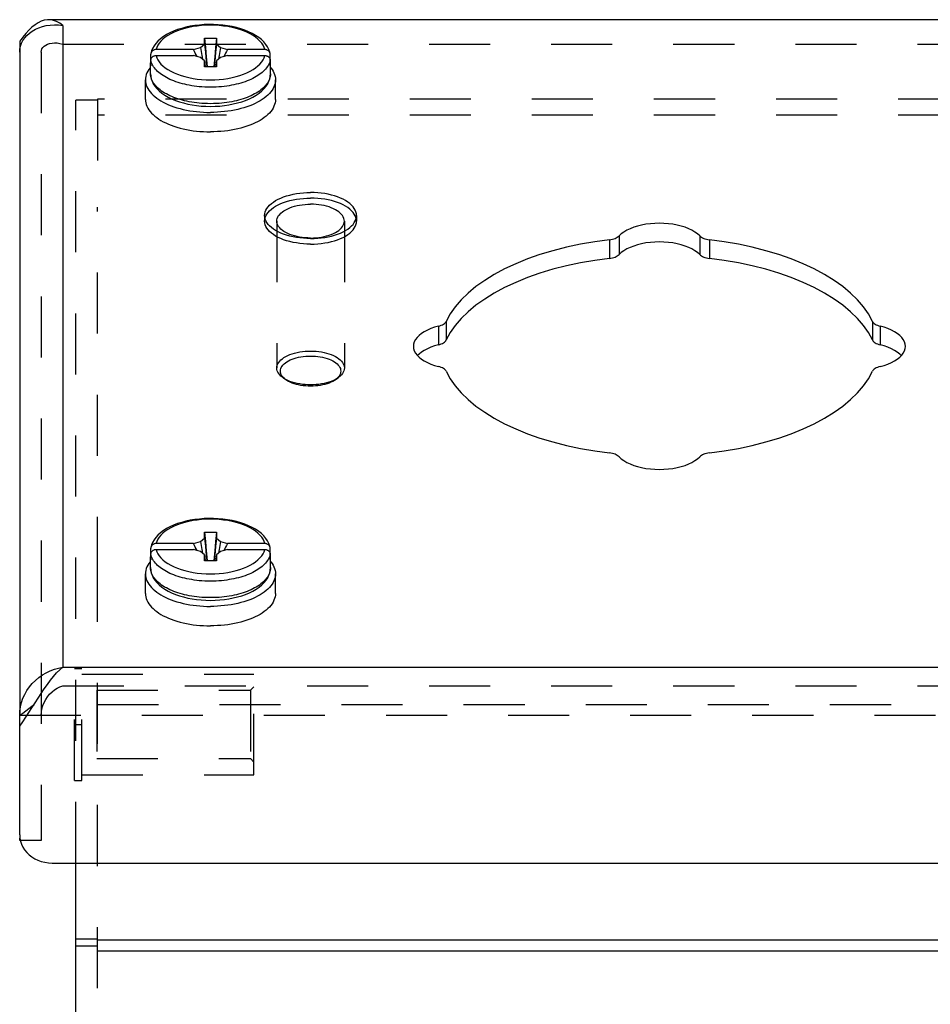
# Model space of a CAD drawing. Header units: inches. Extents: x 0 to 30.9, y 0 to 20.
# Tile 5 of 8: x 19.7 to 22.2, y 13.1 to 15.8. Entities that reach past the tile are written whole.
import ezdxf

# ---------------------------------------------------------------- set-up
doc = ezdxf.new("R2010")
doc.units = ezdxf.units.IN
doc.header["$LTSCALE"] = 1.7
doc.header["$MEASUREMENT"] = 0
doc.linetypes.add('HIDDEN', pattern=[0.2, 0.1, -0.1])
doc.layers.get('0').update_dxf_attribs({"linetype": 'CONTINUOUS'})
doc.layers.add('DEFAULT_2', color=8, linetype='HIDDEN')
doc.layers.add('DOOR_ASSEMBLY', color=7, linetype='CONTINUOUS')

msp = doc.modelspace()

# ---------------------------------------------------------------- linework, layer by layer
at = {"color": 3, "linetype": 'Continuous'}
for p, q in [((19.8148, 10.7733), (19.8148, 13.4727)), ((19.8748, 13.2586), (29.7548, 13.2586)), ((19.8748, 13.2286), (29.7548, 13.2286))]:
    msp.add_line(p, q, dxfattribs=at)
at = {"color": 7, "linetype": 'Continuous'}
for p, q in [((19.8748, 13.2609), (19.8148, 13.2609)), ((19.8748, 13.2409), (19.8148, 13.2409))]:
    msp.add_line(p, q, dxfattribs=at)
at = {"layer": 'DEFAULT_2', "color": 8, "linetype": 'HIDDEN'}
for p, q in [((19.8148, 13.4727), (19.8148, 15.5964)), ((19.8748, 15.5964), (19.8148, 15.5964)), ((19.8748, 15.5985), (19.8748, 15.2985)), ((29.7548, 15.5985), (19.8748, 15.5985)), ((29.7548, 15.5546), (19.8748, 15.5546)), ((19.8748, 14.2663), (19.8748, 15.2985)), ((19.8748, 10.7444), (19.8748, 14.2663)), ((19.8108, 13.7024), (19.8108, 14.0144)), ((19.8108, 14.0144), (19.8318, 14.0144)), ((19.8318, 13.7024), (19.8318, 14.0144)), ((19.8318, 13.9984), (20.3108, 13.9984)), ((20.3108, 13.7184), (20.3108, 13.9984)), ((19.8733, 13.9534), (19.8733, 13.7634)), ((19.8733, 13.9534), (20.3008, 13.9534)), ((20.3008, 13.9534), (20.3108, 13.9634)), ((20.3008, 13.9534), (20.3008, 13.7634)), ((19.8748, 13.9143), (29.7548, 13.9143)), ((19.8108, 13.8584), (19.8318, 13.8584)), ((19.8733, 13.7634), (20.3008, 13.7634)), ((20.3008, 13.7634), (20.3108, 13.7534)), ((19.8318, 13.7184), (20.3108, 13.7184)), ((19.8108, 13.7024), (19.8318, 13.7024))]:
    msp.add_line(p, q, dxfattribs=at)
at = {"layer": 'DOOR_ASSEMBLY', "color": 3, "linetype": 'Continuous'}
for p, q in [((29.8911, 15.82), (19.7386, 15.82)), ((19.7786, 15.804), (19.7786, 14.0177)), ((19.6637, 15.7546), (19.6677, 15.7623)), ((19.6586, 15.73), (19.6586, 13.8838)), ((19.7786, 14.0177), (29.8511, 14.0177)), ((19.6586, 13.5507), (19.6586, 13.8538)), ((19.6586, 13.5507), (19.6591, 13.5419)), ((19.6586, 13.5357), (19.6586, 13.5419)), ((19.7486, 13.4727), (29.8811, 13.4727))]:
    msp.add_line(p, q, dxfattribs=at)
at = {"layer": 'DOOR_ASSEMBLY', "color": 7, "linetype": 'Continuous'}
for p, q in [((19.6586, 15.76), (19.6586, 15.73)), ((20.1733, 15.7522), (20.1733, 15.7687)), ((20.1733, 15.7687), (20.2063, 15.7687)), ((20.2063, 15.7687), (20.2063, 15.7522)), ((20.1428, 15.7369), (20.0387, 15.7369)), ((20.1428, 15.7369), (20.1621, 15.7425)), ((20.1621, 15.7425), (20.1733, 15.7522)), ((20.2063, 15.7522), (20.2175, 15.7425)), ((20.2175, 15.7425), (20.2368, 15.7369)), ((20.3409, 15.7369), (20.2368, 15.7369)), ((20.0236, 15.7083), (20.0236, 15.7239)), ((20.0236, 15.6918), (20.0236, 15.7074)), ((20.0387, 15.7204), (20.1428, 15.7204)), ((20.1621, 15.7148), (20.1428, 15.7204)), ((20.1733, 15.7052), (20.1621, 15.7148)), ((20.1733, 15.6887), (20.1733, 15.7052)), ((20.1733, 15.7052), (20.1754, 15.6887)), ((20.2063, 15.7052), (20.2042, 15.6887)), ((20.2175, 15.7148), (20.2063, 15.7052)), ((20.2063, 15.7052), (20.2063, 15.6887)), ((20.2368, 15.7204), (20.2175, 15.7148)), ((20.2368, 15.7204), (20.3409, 15.7204)), ((20.356, 15.7083), (20.356, 15.7239)), ((20.3566, 15.7042), (20.356, 15.7083)), ((20.356, 15.6918), (20.356, 15.7074)), ((20.3568, 15.7001), (20.3566, 15.7042)), ((20.0228, 15.6698), (20.0228, 15.7001)), ((20.2063, 15.6887), (20.1733, 15.6887)), ((20.3568, 15.6698), (20.3568, 15.7001)), ((20.0088, 15.5983), (20.0088, 15.6525)), ((20.3568, 15.6698), (20.3566, 15.6659)), ((20.3708, 15.5983), (20.3708, 15.6525)), ((21.3275, 15.2182), (21.3275, 15.1663)), ((21.5521, 15.2182), (21.5521, 15.1663)), ((21.3006, 15.2075), (21.3006, 15.1556)), ((21.579, 15.2075), (21.579, 15.1556)), ((20.825, 14.967), (20.825, 14.915)), ((20.8464, 14.9804), (20.8464, 14.9285)), ((22.0332, 14.9804), (22.0332, 14.9285)), ((22.0546, 14.967), (22.0546, 14.915)), ((20.1531, 14.4274), (20.1413, 14.4257)), ((20.1592, 14.4302), (20.1463, 14.4287)), ((20.1733, 14.3772), (20.1733, 14.3937)), ((20.1733, 14.3937), (20.2063, 14.3937)), ((20.2063, 14.3937), (20.2063, 14.3772)), ((20.1428, 14.3619), (20.0387, 14.3619)), ((20.1428, 14.3619), (20.1621, 14.3675)), ((20.1621, 14.3675), (20.1733, 14.3772)), ((20.2063, 14.3772), (20.2175, 14.3675)), ((20.2175, 14.3675), (20.2368, 14.3619)), ((20.3409, 14.3619), (20.2368, 14.3619)), ((20.0236, 14.3333), (20.0236, 14.3489)), ((20.0387, 14.3454), (20.1428, 14.3454)), ((20.1621, 14.3398), (20.1428, 14.3454)), ((20.1733, 14.3302), (20.1621, 14.3398)), ((20.2175, 14.3398), (20.2063, 14.3302)), ((20.2368, 14.3454), (20.2175, 14.3398)), ((20.2368, 14.3454), (20.3409, 14.3454)), ((20.356, 14.3333), (20.356, 14.3489)), ((20.0228, 14.2948), (20.0228, 14.3251)), ((20.0236, 14.3168), (20.0236, 14.3324)), ((20.1733, 14.3137), (20.1733, 14.3302)), ((20.1733, 14.3302), (20.1754, 14.3137)), ((20.2063, 14.3137), (20.1733, 14.3137)), ((20.2063, 14.3302), (20.2042, 14.3137)), ((20.2063, 14.3302), (20.2063, 14.3137)), ((20.3566, 14.3292), (20.356, 14.3333)), ((20.356, 14.3168), (20.356, 14.3324)), ((20.3568, 14.3251), (20.3566, 14.3292)), ((20.3568, 14.2948), (20.3568, 14.3251)), ((20.3568, 14.2948), (20.3566, 14.2909)), ((20.0088, 14.2233), (20.0088, 14.2775)), ((20.3708, 14.2233), (20.3708, 14.2775)), ((19.6586, 13.8538), (19.6586, 13.8838))]:
    msp.add_line(p, q, dxfattribs=at)
at = {"layer": 'DOOR_ASSEMBLY', "color": 8, "linetype": 'HIDDEN'}
for p, q in [((19.7786, 15.752), (29.8511, 15.752)), ((19.7186, 15.73), (19.7186, 13.5357)), ((20.3406, 15.2749), (20.3406, 15.2593)), ((20.5966, 15.2749), (20.5966, 15.2593)), ((20.3746, 15.2593), (20.3746, 14.8506)), ((20.5626, 15.2593), (20.5626, 14.8506)), ((20.4, 14.8177), (20.3918, 14.8234)), ((20.5371, 14.8177), (20.5453, 14.8234)), ((19.7786, 13.9658), (29.8511, 13.9658)), ((19.6586, 13.8838), (29.9711, 13.8838)), ((19.7186, 13.5357), (19.6586, 13.5357))]:
    msp.add_line(p, q, dxfattribs=at)
at = {"layer": 'DOOR_ASSEMBLY', "color": 3, "linetype": 'Continuous'}
for points in [[(19.7386, 15.82), (19.7357, 15.82), (19.7271, 15.8187), (19.7186, 15.8159), (19.71, 15.8117), (19.7014, 15.8061), (19.6928, 15.7992), (19.6843, 15.791), (19.6757, 15.7817), (19.6671, 15.7713), (19.6586, 15.76)], [(19.7786, 15.804), (19.77, 15.81), (19.7614, 15.8147), (19.7528, 15.8179), (19.7443, 15.8197), (19.7386, 15.82)], [(19.6677, 15.7623), (19.6727, 15.7697), (19.6787, 15.7765), (19.6858, 15.7828), (19.6937, 15.7885), (19.7025, 15.7935), (19.7119, 15.7977), (19.722, 15.8011), (19.7326, 15.8035), (19.7437, 15.8051), (19.7552, 15.8057), (19.7668, 15.8053), (19.7786, 15.804)], [(19.6586, 15.73), (19.6591, 15.7383), (19.6609, 15.7465), (19.6637, 15.7546)], [(21.5521, 15.2182), (21.546, 15.2238), (21.5388, 15.229), (21.5305, 15.2338), (21.5214, 15.2382), (21.5113, 15.2421), (21.5006, 15.2455), (21.4892, 15.2483), (21.4773, 15.2505), (21.465, 15.2521), (21.4525, 15.253), (21.4398, 15.2533), (21.4271, 15.253), (21.4146, 15.2521), (21.4023, 15.2505), (21.3904, 15.2483), (21.379, 15.2455), (21.3683, 15.2421), (21.3583, 15.2382), (21.3491, 15.2338), (21.3408, 15.229), (21.3336, 15.2238), (21.3275, 15.2182)], [(21.3006, 15.2075), (21.3049, 15.2082), (21.309, 15.209), (21.3129, 15.2101), (21.3165, 15.2114), (21.3198, 15.2129), (21.3227, 15.2145), (21.3253, 15.2163), (21.3275, 15.2182)], [(21.5521, 15.2182), (21.5543, 15.2163), (21.5569, 15.2145), (21.5598, 15.2129), (21.5631, 15.2114), (21.5668, 15.2101), (21.5706, 15.209), (21.5747, 15.2082), (21.579, 15.2075)], [(21.3006, 15.2075), (21.2597, 15.202), (21.2199, 15.1951), (21.181, 15.1868), (21.1434, 15.1771), (21.1072, 15.1662), (21.0726, 15.1541), (21.0397, 15.1407), (21.0088, 15.1263), (20.98, 15.1109), (20.9534, 15.0945), (20.9291, 15.0771), (20.9072, 15.059), (20.888, 15.0402), (20.8714, 15.0208), (20.8575, 15.0009), (20.8464, 14.9804)], [(22.0332, 14.9804), (22.0221, 15.0009), (22.0083, 15.0208), (21.9916, 15.0402), (21.9724, 15.059), (21.9505, 15.0771), (21.9263, 15.0945), (21.8996, 15.1109), (21.8708, 15.1263), (21.8399, 15.1407), (21.807, 15.1541), (21.7724, 15.1662), (21.7362, 15.1771), (21.6986, 15.1868), (21.6597, 15.1951), (21.6199, 15.202), (21.579, 15.2075)], [(20.825, 14.967), (20.8138, 14.9639), (20.8035, 14.9603), (20.7938, 14.9562), (20.7851, 14.9516), (20.7773, 14.9466), (20.7706, 14.9412), (20.765, 14.9355), (20.7606, 14.9296), (20.7574, 14.9234), (20.7554, 14.9172), (20.7548, 14.9108)], [(20.825, 14.967), (20.8289, 14.9681), (20.8325, 14.9694), (20.8358, 14.9709), (20.8387, 14.9725), (20.8413, 14.9743), (20.8434, 14.9762), (20.8451, 14.9783), (20.8464, 14.9804)], [(22.0332, 14.9804), (22.0345, 14.9783), (22.0362, 14.9762), (22.0383, 14.9743), (22.0409, 14.9725), (22.0438, 14.9709), (22.0471, 14.9694), (22.0507, 14.9681), (22.0546, 14.967)], [(22.1248, 14.9108), (22.1242, 14.9172), (22.1222, 14.9234), (22.119, 14.9296), (22.1146, 14.9355), (22.109, 14.9412), (22.1023, 14.9466), (22.0945, 14.9516), (22.0858, 14.9562), (22.0761, 14.9603), (22.0658, 14.9639), (22.0546, 14.967)], [(20.7548, 14.9108), (20.7554, 14.9045), (20.7574, 14.8982), (20.7606, 14.8921), (20.765, 14.8861), (20.7706, 14.8805), (20.7773, 14.8751), (20.7851, 14.8701), (20.7938, 14.8655), (20.8035, 14.8613), (20.8138, 14.8578), (20.825, 14.8547)], [(22.0546, 14.8547), (22.0658, 14.8578), (22.0761, 14.8613), (22.0858, 14.8655), (22.0945, 14.8701), (22.1023, 14.8751), (22.109, 14.8805), (22.1146, 14.8861), (22.119, 14.8921), (22.1222, 14.8982), (22.1242, 14.9045), (22.1248, 14.9108)], [(20.8464, 14.8413), (20.8451, 14.8434), (20.8434, 14.8454), (20.8413, 14.8474), (20.8387, 14.8492), (20.8358, 14.8508), (20.8325, 14.8523), (20.8289, 14.8536), (20.825, 14.8547)], [(22.0546, 14.8547), (22.0507, 14.8536), (22.0471, 14.8523), (22.0438, 14.8508), (22.0409, 14.8492), (22.0383, 14.8474), (22.0362, 14.8454), (22.0345, 14.8434), (22.0332, 14.8413)], [(20.8464, 14.8413), (20.8575, 14.8208), (20.8714, 14.8009), (20.888, 14.7814), (20.9072, 14.7626), (20.9291, 14.7445), (20.9534, 14.7272), (20.98, 14.7108), (21.0088, 14.6953), (21.0397, 14.6809), (21.0726, 14.6676), (21.1072, 14.6555), (21.1434, 14.6446), (21.181, 14.6349), (21.2199, 14.6266), (21.2597, 14.6197), (21.3006, 14.6141)], [(21.579, 14.6141), (21.6199, 14.6197), (21.6597, 14.6266), (21.6986, 14.6349), (21.7362, 14.6446), (21.7724, 14.6555), (21.807, 14.6676), (21.8399, 14.6809), (21.8708, 14.6953), (21.8996, 14.7108), (21.9263, 14.7272), (21.9505, 14.7445), (21.9724, 14.7626), (21.9916, 14.7814), (22.0083, 14.8009), (22.0221, 14.8208), (22.0332, 14.8413)], [(21.3275, 14.6034), (21.3253, 14.6054), (21.3227, 14.6072), (21.3198, 14.6088), (21.3165, 14.6103), (21.3129, 14.6116), (21.309, 14.6127), (21.3049, 14.6135), (21.3006, 14.6141)], [(21.579, 14.6141), (21.5747, 14.6135), (21.5706, 14.6127), (21.5668, 14.6116), (21.5631, 14.6103), (21.5598, 14.6088), (21.5569, 14.6072), (21.5543, 14.6054), (21.5521, 14.6034)], [(21.3275, 14.6034), (21.3336, 14.5979), (21.3408, 14.5927), (21.3491, 14.5878), (21.3583, 14.5835), (21.3683, 14.5796), (21.379, 14.5762), (21.3904, 14.5734), (21.4023, 14.5712), (21.4146, 14.5696), (21.4271, 14.5687), (21.4398, 14.5683), (21.4525, 14.5687), (21.465, 14.5696), (21.4773, 14.5712), (21.4892, 14.5734), (21.5006, 14.5762), (21.5113, 14.5796), (21.5214, 14.5835), (21.5305, 14.5878), (21.5388, 14.5927), (21.546, 14.5979), (21.5521, 14.6034)], [(19.6586, 13.8838), (19.6591, 13.8958), (19.6609, 13.9078), (19.6637, 13.9196), (19.6677, 13.9311), (19.6727, 13.9422), (19.6787, 13.9527), (19.6858, 13.9628), (19.6937, 13.9723), (19.7025, 13.981), (19.7119, 13.989), (19.722, 13.9961), (19.7326, 14.0023), (19.7437, 14.0076), (19.7552, 14.012), (19.7668, 14.0153), (19.7786, 14.0177)], [(19.7014, 13.9183), (19.71, 13.9317), (19.7186, 13.9448), (19.7271, 13.9576), (19.7357, 13.9699), (19.7443, 13.9814), (19.7528, 13.9921), (19.7614, 14.0018), (19.77, 14.0103), (19.7786, 14.0177)], [(19.6586, 13.8538), (19.6671, 13.8658), (19.6757, 13.8784), (19.6843, 13.8915), (19.6928, 13.9048), (19.7014, 13.9183)], [(19.6591, 13.5419), (19.6608, 13.5333), (19.6636, 13.5249), (19.6675, 13.5169), (19.6724, 13.5092), (19.6782, 13.5021), (19.6849, 13.4956), (19.6924, 13.4897), (19.7007, 13.4847), (19.7095, 13.4805), (19.7188, 13.4771), (19.7285, 13.4747), (19.7384, 13.4732), (19.7486, 13.4727)]]:
    msp.add_lwpolyline(points, dxfattribs=at)
at = {"layer": 'DOOR_ASSEMBLY', "color": 7, "linetype": 'Continuous'}
for points in [[(20.3558, 15.7261), (20.3549, 15.73), (20.3524, 15.7372), (20.3488, 15.7443), (20.3442, 15.7512), (20.3386, 15.758), (20.3319, 15.7645), (20.3241, 15.7707), (20.3155, 15.7765), (20.3061, 15.7818), (20.2959, 15.7866), (20.2852, 15.7909), (20.2739, 15.7947), (20.2621, 15.798), (20.2499, 15.8008), (20.2373, 15.8031), (20.2245, 15.8048), (20.2116, 15.8059), (20.1985, 15.8066), (20.1853, 15.8067), (20.1722, 15.8062), (20.1592, 15.8052), (20.1463, 15.8037), (20.1337, 15.8016), (20.1215, 15.799), (20.1096, 15.7959), (20.0982, 15.7923), (20.0873, 15.7882), (20.077, 15.7835), (20.0674, 15.7784), (20.0586, 15.7729), (20.0506, 15.7669), (20.0436, 15.7606), (20.0376, 15.754), (20.0326, 15.7472), (20.0286, 15.7402), (20.0257, 15.7332), (20.0238, 15.7261)], [(20.3409, 15.7369), (20.3391, 15.743), (20.3363, 15.749), (20.3325, 15.7549), (20.3277, 15.7606), (20.3221, 15.7661), (20.3156, 15.7713), (20.3083, 15.7763), (20.3001, 15.7809), (20.2913, 15.7853), (20.2818, 15.7892), (20.2716, 15.7927), (20.261, 15.7958), (20.2499, 15.7985), (20.2383, 15.8007), (20.2265, 15.8024), (20.2144, 15.8037), (20.2021, 15.8044), (20.1898, 15.8047), (20.1775, 15.8044), (20.1652, 15.8037), (20.1531, 15.8024), (20.1413, 15.8007), (20.1298, 15.7985), (20.1186, 15.7958), (20.108, 15.7927), (20.0978, 15.7892), (20.0883, 15.7853), (20.0795, 15.7809), (20.0714, 15.7763), (20.064, 15.7713), (20.0575, 15.7661), (20.0519, 15.7606), (20.0471, 15.7549), (20.0434, 15.749), (20.0405, 15.743), (20.0387, 15.7369)], [(20.1733, 15.7687), (20.1755, 15.7427), (20.178, 15.7166), (20.1806, 15.6902), (20.1808, 15.6887)], [(20.2063, 15.7687), (20.2041, 15.7427), (20.2017, 15.7166), (20.199, 15.6902), (20.1988, 15.6887)], [(20.0387, 15.7369), (20.0372, 15.7369), (20.0358, 15.7367), (20.0343, 15.7364), (20.0329, 15.7359), (20.0316, 15.7354), (20.0303, 15.7347), (20.0291, 15.734), (20.028, 15.7331), (20.0271, 15.7322), (20.0262, 15.7312), (20.0254, 15.7301), (20.0248, 15.7289), (20.0243, 15.7277), (20.0239, 15.7265), (20.0238, 15.7261)], [(20.1523, 15.7177), (20.15, 15.7221), (20.1476, 15.7269), (20.1452, 15.7319), (20.1428, 15.7369)], [(20.1621, 15.7425), (20.1659, 15.7201), (20.1677, 15.71)], [(20.1733, 15.7522), (20.1755, 15.7284), (20.178, 15.7047), (20.1797, 15.6887)], [(20.2063, 15.7522), (20.2041, 15.7284), (20.2017, 15.7047), (20.1999, 15.6887)], [(20.2175, 15.7425), (20.2138, 15.7201), (20.2119, 15.71)], [(20.2368, 15.7369), (20.2344, 15.7319), (20.232, 15.7269), (20.2296, 15.7221), (20.2273, 15.7177)], [(20.3558, 15.7261), (20.3557, 15.7265), (20.3553, 15.7277), (20.3548, 15.7289), (20.3542, 15.7301), (20.3534, 15.7312), (20.3526, 15.7322), (20.3516, 15.7331), (20.3505, 15.734), (20.3493, 15.7347), (20.348, 15.7354), (20.3467, 15.7359), (20.3453, 15.7364), (20.3438, 15.7367), (20.3424, 15.7369), (20.3409, 15.7369)], [(20.0236, 15.7083), (20.023, 15.7042), (20.0228, 15.7001)], [(20.0238, 15.7261), (20.0237, 15.7252), (20.0236, 15.7239)], [(20.0236, 15.7074), (20.0237, 15.7087), (20.0239, 15.71), (20.0243, 15.7112), (20.0248, 15.7124), (20.0254, 15.7136), (20.0262, 15.7147), (20.027, 15.7157), (20.028, 15.7166), (20.0291, 15.7175), (20.0303, 15.7182), (20.0316, 15.7189), (20.0329, 15.7194), (20.0343, 15.7199), (20.0358, 15.7202), (20.0372, 15.7204), (20.0387, 15.7204)], [(20.0824, 15.6517), (20.0771, 15.654), (20.072, 15.6565), (20.0672, 15.659), (20.0625, 15.6617), (20.058, 15.6644), (20.0538, 15.6672), (20.0498, 15.6701), (20.0461, 15.6731), (20.0427, 15.6762), (20.0395, 15.6793), (20.0366, 15.6825), (20.0339, 15.6858), (20.0315, 15.6891), (20.0293, 15.6926), (20.0274, 15.6962), (20.0258, 15.6998), (20.0246, 15.7036), (20.0236, 15.7074)], [(20.0387, 15.7204), (20.0405, 15.7143), (20.0434, 15.7083), (20.0471, 15.7024), (20.0519, 15.6967), (20.0575, 15.6913), (20.064, 15.686), (20.0714, 15.681), (20.0795, 15.6764), (20.0883, 15.6721), (20.0978, 15.6682), (20.108, 15.6646), (20.1186, 15.6615), (20.1298, 15.6589), (20.1413, 15.6567), (20.1531, 15.6549), (20.1652, 15.6537), (20.1775, 15.6529), (20.1898, 15.6527), (20.2021, 15.6529), (20.2144, 15.6537), (20.2265, 15.6549), (20.2383, 15.6567), (20.2499, 15.6589), (20.261, 15.6615), (20.2716, 15.6646), (20.2818, 15.6682), (20.2913, 15.6721), (20.3001, 15.6764), (20.3083, 15.681), (20.3156, 15.686), (20.3221, 15.6913), (20.3277, 15.6967), (20.3325, 15.7024), (20.3363, 15.7083), (20.3391, 15.7143), (20.3409, 15.7204)], [(20.356, 15.7074), (20.355, 15.7036), (20.3538, 15.6998), (20.3522, 15.6962), (20.3503, 15.6926), (20.3481, 15.6891), (20.3457, 15.6857), (20.343, 15.6825), (20.3401, 15.6793), (20.3369, 15.6762), (20.3335, 15.6731), (20.3298, 15.6701), (20.3258, 15.6672), (20.3216, 15.6644), (20.3171, 15.6616), (20.3124, 15.659), (20.3076, 15.6565), (20.3024, 15.654)], [(20.3409, 15.7204), (20.3424, 15.7204), (20.3438, 15.7202), (20.3453, 15.7199), (20.3467, 15.7194), (20.348, 15.7189), (20.3493, 15.7182), (20.3505, 15.7175), (20.3516, 15.7166), (20.3526, 15.7157), (20.3534, 15.7147), (20.3542, 15.7136), (20.3548, 15.7124), (20.3553, 15.7112), (20.3557, 15.71), (20.3559, 15.7087), (20.356, 15.7074)], [(20.356, 15.7239), (20.3559, 15.7252), (20.3558, 15.7261)], [(20.0228, 15.6873), (20.0217, 15.686), (20.0183, 15.6814), (20.0154, 15.6767), (20.013, 15.6719), (20.0112, 15.6671), (20.0099, 15.6622), (20.0091, 15.6574), (20.0088, 15.6525)], [(20.0228, 15.7001), (20.023, 15.696), (20.0236, 15.6918)], [(20.356, 15.6918), (20.3566, 15.696), (20.3568, 15.7001)], [(20.3568, 15.6873), (20.3579, 15.686), (20.3613, 15.6814), (20.3642, 15.6767), (20.3666, 15.6719), (20.3684, 15.6671), (20.3697, 15.6622), (20.3705, 15.6574), (20.3708, 15.6525)], [(20.0088, 15.6525), (20.0091, 15.6476), (20.0099, 15.6427), (20.0112, 15.6378), (20.013, 15.633), (20.0154, 15.6283), (20.0183, 15.6236), (20.0217, 15.619), (20.0255, 15.6145), (20.0299, 15.6101), (20.0347, 15.6058), (20.04, 15.6017), (20.0457, 15.5977), (20.0519, 15.5939)], [(20.0228, 15.6698), (20.0233, 15.6628), (20.0247, 15.6558), (20.027, 15.6488), (20.0304, 15.6418), (20.0349, 15.6349), (20.0403, 15.6282), (20.0469, 15.6218), (20.0544, 15.6156), (20.0627, 15.6099), (20.0718, 15.6046), (20.0817, 15.5997), (20.0921, 15.5954), (20.1031, 15.5915), (20.1146, 15.5882), (20.1265, 15.5853), (20.1388, 15.583), (20.1513, 15.5811), (20.164, 15.5798), (20.1769, 15.579), (20.1898, 15.5788)], [(20.1898, 15.5863), (20.1817, 15.5864), (20.1737, 15.5867), (20.1661, 15.5871), (20.1586, 15.5878), (20.1514, 15.5885), (20.1444, 15.5894), (20.1375, 15.5905), (20.1308, 15.5917), (20.1242, 15.593), (20.1178, 15.5944), (20.1115, 15.596), (20.1053, 15.5978), (20.0993, 15.5996), (20.0934, 15.6016), (20.0877, 15.6037), (20.0822, 15.6059), (20.0769, 15.6083), (20.0718, 15.6107), (20.0669, 15.6133), (20.0622, 15.6159), (20.0577, 15.6187), (20.0535, 15.6215), (20.0495, 15.6245), (20.0458, 15.6275), (20.0424, 15.6305), (20.0392, 15.6337), (20.0363, 15.6369), (20.0337, 15.6402), (20.0313, 15.6435), (20.0291, 15.647), (20.0272, 15.6507), (20.0257, 15.6544), (20.0244, 15.6581), (20.0235, 15.662), (20.023, 15.6659), (20.0228, 15.6698)], [(20.1898, 15.6322), (20.1817, 15.6323), (20.1738, 15.6326), (20.1661, 15.633), (20.1587, 15.6336), (20.1515, 15.6344), (20.1444, 15.6353), (20.1376, 15.6364), (20.1309, 15.6375), (20.1244, 15.6389), (20.118, 15.6403), (20.1117, 15.6419), (20.1055, 15.6436), (20.0995, 15.6454), (20.0936, 15.6474), (20.0879, 15.6495), (20.0824, 15.6517)], [(20.1898, 15.5788), (20.2028, 15.579), (20.2157, 15.5798), (20.2285, 15.5812), (20.241, 15.583), (20.2533, 15.5854), (20.2652, 15.5882), (20.2767, 15.5916), (20.2877, 15.5955), (20.2981, 15.5998), (20.308, 15.6047), (20.3171, 15.61), (20.3254, 15.6157), (20.3328, 15.6218), (20.3393, 15.6283), (20.3448, 15.635), (20.3492, 15.6419), (20.3526, 15.6488), (20.3549, 15.6558), (20.3563, 15.6628), (20.3568, 15.6698)], [(20.3566, 15.6659), (20.3561, 15.662), (20.3552, 15.6582), (20.3539, 15.6544), (20.3524, 15.6507), (20.3505, 15.6471), (20.3484, 15.6436), (20.346, 15.6402), (20.3433, 15.6369), (20.3404, 15.6337), (20.3372, 15.6306), (20.3338, 15.6275), (20.3301, 15.6245), (20.3261, 15.6215), (20.3219, 15.6187), (20.3175, 15.6159), (20.3128, 15.6133), (20.3079, 15.6107), (20.3028, 15.6083), (20.2975, 15.606), (20.292, 15.6037), (20.2863, 15.6016), (20.2804, 15.5996), (20.2744, 15.5978), (20.2682, 15.5961), (20.2619, 15.5945), (20.2555, 15.593), (20.2489, 15.5917), (20.2422, 15.5905), (20.2353, 15.5894), (20.2283, 15.5885), (20.221, 15.5878), (20.2136, 15.5871), (20.2059, 15.5867), (20.198, 15.5864), (20.1898, 15.5863)], [(20.3024, 15.654), (20.2971, 15.6517), (20.2916, 15.6495), (20.286, 15.6474), (20.2801, 15.6454), (20.2741, 15.6436), (20.2679, 15.6419), (20.2616, 15.6403), (20.2552, 15.6389), (20.2487, 15.6375), (20.242, 15.6364), (20.2352, 15.6353), (20.2281, 15.6344), (20.2209, 15.6336), (20.2135, 15.633), (20.2058, 15.6326), (20.1979, 15.6323), (20.1898, 15.6322)], [(20.3708, 15.6525), (20.3705, 15.6476), (20.3697, 15.6427), (20.3684, 15.6378), (20.3666, 15.633), (20.3642, 15.6283), (20.3613, 15.6236), (20.3579, 15.619), (20.3541, 15.6145), (20.3497, 15.6101), (20.3449, 15.6058), (20.3396, 15.6017), (20.3339, 15.5977), (20.3278, 15.5939)], [(20.0088, 15.5983), (20.0091, 15.5934), (20.0099, 15.5886), (20.0112, 15.5837), (20.013, 15.5789), (20.0154, 15.5741), (20.0183, 15.5694), (20.0217, 15.5648), (20.0255, 15.5603), (20.0299, 15.5559), (20.0347, 15.5517), (20.04, 15.5475), (20.0457, 15.5436), (20.0519, 15.5397), (20.0584, 15.5361), (20.0653, 15.5326), (20.0726, 15.5294), (20.0803, 15.5263), (20.0882, 15.5234), (20.0965, 15.5208), (20.105, 15.5184), (20.1138, 15.5162), (20.1228, 15.5143), (20.132, 15.5126), (20.1414, 15.5111), (20.1509, 15.51), (20.1605, 15.509), (20.1702, 15.5084), (20.18, 15.508), (20.1898, 15.5078)], [(20.3708, 15.5983), (20.3705, 15.5934), (20.3697, 15.5886), (20.3684, 15.5837), (20.3666, 15.5789), (20.3642, 15.5741), (20.3613, 15.5694), (20.3579, 15.5648), (20.3541, 15.5603), (20.3497, 15.5559), (20.3449, 15.5517), (20.3396, 15.5475), (20.3339, 15.5436), (20.3278, 15.5397), (20.3212, 15.5361), (20.3143, 15.5326), (20.307, 15.5294), (20.2993, 15.5263), (20.2914, 15.5234), (20.2831, 15.5208), (20.2746, 15.5184), (20.2658, 15.5162), (20.2568, 15.5143), (20.2476, 15.5126), (20.2382, 15.5111), (20.2287, 15.51), (20.2191, 15.509), (20.2094, 15.5084), (20.1996, 15.508), (20.1898, 15.5078)], [(20.0519, 15.5939), (20.0584, 15.5902), (20.0653, 15.5868), (20.0726, 15.5835), (20.0803, 15.5804), (20.0882, 15.5776), (20.0965, 15.5749), (20.105, 15.5725), (20.1138, 15.5703), (20.1228, 15.5684), (20.132, 15.5667), (20.1414, 15.5653), (20.1509, 15.5641), (20.1605, 15.5632), (20.1702, 15.5625), (20.18, 15.5621), (20.1898, 15.562)], [(20.3278, 15.5939), (20.3212, 15.5902), (20.3143, 15.5868), (20.307, 15.5835), (20.2993, 15.5804), (20.2914, 15.5776), (20.2831, 15.5749), (20.2746, 15.5725), (20.2658, 15.5703), (20.2568, 15.5684), (20.2476, 15.5667), (20.2382, 15.5653), (20.2287, 15.5641), (20.2191, 15.5632), (20.2094, 15.5625), (20.1996, 15.5621), (20.1898, 15.562)], [(21.5521, 15.1663), (21.546, 15.1719), (21.5388, 15.177), (21.5305, 15.1819), (21.5214, 15.1862), (21.5113, 15.1901), (21.5006, 15.1935), (21.4892, 15.1963), (21.4773, 15.1985), (21.465, 15.2001), (21.4525, 15.2011), (21.4398, 15.2014), (21.4271, 15.2011), (21.4146, 15.2001), (21.4023, 15.1985), (21.3904, 15.1963), (21.379, 15.1935), (21.3683, 15.1901), (21.3583, 15.1862), (21.3491, 15.1819), (21.3408, 15.177), (21.3336, 15.1719), (21.3275, 15.1663)], [(21.3006, 15.1556), (21.2597, 15.15), (21.2199, 15.1431), (21.181, 15.1348), (21.1434, 15.1252), (21.1072, 15.1142), (21.0726, 15.1021), (21.0397, 15.0888), (21.0088, 15.0744), (20.98, 15.0589), (20.9534, 15.0425), (20.9291, 15.0252), (20.9072, 15.0071), (20.888, 14.9883), (20.8714, 14.9688), (20.8575, 14.9489), (20.8464, 14.9285)], [(21.3006, 15.1556), (21.3049, 15.1562), (21.309, 15.1571), (21.3129, 15.1581), (21.3165, 15.1594), (21.3198, 15.1609), (21.3227, 15.1625), (21.3253, 15.1643), (21.3275, 15.1663)], [(21.5521, 15.1663), (21.5543, 15.1643), (21.5569, 15.1625), (21.5598, 15.1609), (21.5631, 15.1594), (21.5668, 15.1581), (21.5706, 15.1571), (21.5747, 15.1562), (21.579, 15.1556)], [(22.0332, 14.9285), (22.0221, 14.9489), (22.0083, 14.9688), (21.9916, 14.9883), (21.9724, 15.0071), (21.9505, 15.0252), (21.9263, 15.0425), (21.8996, 15.0589), (21.8708, 15.0744), (21.8399, 15.0888), (21.807, 15.1021), (21.7724, 15.1142), (21.7362, 15.1252), (21.6986, 15.1348), (21.6597, 15.1431), (21.6199, 15.15), (21.579, 15.1556)], [(20.825, 14.915), (20.8138, 14.912), (20.8035, 14.9084), (20.7938, 14.9042), (20.7851, 14.8997), (20.7773, 14.8946), (20.7706, 14.8893), (20.7662, 14.8849)], [(20.825, 14.915), (20.8289, 14.9161), (20.8325, 14.9174), (20.8358, 14.9189), (20.8387, 14.9205), (20.8413, 14.9224), (20.8434, 14.9243), (20.8451, 14.9263), (20.8464, 14.9285)], [(22.0332, 14.9285), (22.0345, 14.9263), (22.0362, 14.9243), (22.0383, 14.9224), (22.0409, 14.9205), (22.0438, 14.9189), (22.0471, 14.9174), (22.0507, 14.9161), (22.0546, 14.915)], [(22.1134, 14.8849), (22.109, 14.8893), (22.1023, 14.8946), (22.0945, 14.8997), (22.0858, 14.9042), (22.0761, 14.9084), (22.0658, 14.912), (22.0546, 14.915)], [(20.1463, 14.4287), (20.1337, 14.4266), (20.1215, 14.424), (20.1096, 14.4209), (20.0982, 14.4173), (20.0873, 14.4132), (20.077, 14.4085), (20.0674, 14.4034), (20.0586, 14.3979), (20.0506, 14.3919), (20.0436, 14.3856), (20.0376, 14.379), (20.0326, 14.3722), (20.0286, 14.3652), (20.0257, 14.3582), (20.0238, 14.3511)], [(20.1413, 14.4257), (20.1298, 14.4235), (20.1186, 14.4208), (20.108, 14.4177), (20.0978, 14.4142), (20.0883, 14.4103), (20.0795, 14.4059), (20.0714, 14.4013), (20.064, 14.3963), (20.0575, 14.3911), (20.0519, 14.3856), (20.0471, 14.3799), (20.0434, 14.374), (20.0405, 14.368), (20.0387, 14.3619)], [(20.3409, 14.3619), (20.3391, 14.368), (20.3363, 14.374), (20.3325, 14.3799), (20.3277, 14.3856), (20.3221, 14.3911), (20.3156, 14.3963), (20.3083, 14.4013), (20.3001, 14.4059), (20.2913, 14.4103), (20.2818, 14.4142), (20.2716, 14.4177), (20.261, 14.4208), (20.2499, 14.4235), (20.2383, 14.4257), (20.2265, 14.4274), (20.2144, 14.4287), (20.2021, 14.4294), (20.1898, 14.4297), (20.1775, 14.4294), (20.1652, 14.4287), (20.1531, 14.4274)], [(20.3558, 14.3511), (20.3549, 14.355), (20.3524, 14.3622), (20.3488, 14.3693), (20.3442, 14.3762), (20.3386, 14.383), (20.3319, 14.3895), (20.3241, 14.3957), (20.3155, 14.4015), (20.3061, 14.4068), (20.2959, 14.4116), (20.2852, 14.4159), (20.2739, 14.4197), (20.2621, 14.423), (20.2499, 14.4258), (20.2373, 14.4281), (20.2245, 14.4298), (20.2116, 14.4309), (20.1985, 14.4316), (20.1853, 14.4317), (20.1722, 14.4312), (20.1592, 14.4302)], [(20.1733, 14.3937), (20.1755, 14.3677), (20.178, 14.3416), (20.1806, 14.3152), (20.1808, 14.3137)], [(20.2063, 14.3937), (20.2041, 14.3677), (20.2017, 14.3416), (20.199, 14.3152), (20.1988, 14.3137)], [(20.0387, 14.3619), (20.0372, 14.3619), (20.0358, 14.3617), (20.0343, 14.3614), (20.0329, 14.3609), (20.0316, 14.3604), (20.0303, 14.3597), (20.0291, 14.359), (20.028, 14.3581), (20.0271, 14.3572), (20.0262, 14.3562), (20.0254, 14.3551), (20.0248, 14.3539), (20.0243, 14.3527), (20.0239, 14.3515), (20.0238, 14.3511)], [(20.1523, 14.3427), (20.15, 14.3471), (20.1476, 14.3519), (20.1452, 14.3569), (20.1428, 14.3619)], [(20.1621, 14.3675), (20.1659, 14.3451), (20.1677, 14.335)], [(20.1733, 14.3772), (20.1755, 14.3534), (20.178, 14.3297), (20.1797, 14.3137)], [(20.2063, 14.3772), (20.2041, 14.3534), (20.2017, 14.3297), (20.1999, 14.3137)], [(20.2175, 14.3675), (20.2138, 14.3451), (20.2119, 14.335)], [(20.2368, 14.3619), (20.2344, 14.3569), (20.232, 14.3519), (20.2296, 14.3471), (20.2273, 14.3427)], [(20.3558, 14.3511), (20.3557, 14.3515), (20.3553, 14.3527), (20.3548, 14.3539), (20.3542, 14.3551), (20.3534, 14.3562), (20.3526, 14.3572), (20.3516, 14.3581), (20.3505, 14.359), (20.3493, 14.3597), (20.348, 14.3604), (20.3467, 14.3609), (20.3453, 14.3614), (20.3438, 14.3617), (20.3424, 14.3619), (20.3409, 14.3619)], [(20.0238, 14.3511), (20.0237, 14.3502), (20.0236, 14.3489)], [(20.0236, 14.3324), (20.0237, 14.3337), (20.0239, 14.335), (20.0243, 14.3362), (20.0248, 14.3374), (20.0254, 14.3386), (20.0262, 14.3397), (20.027, 14.3407), (20.028, 14.3416), (20.0291, 14.3425), (20.0303, 14.3432), (20.0316, 14.3439), (20.0329, 14.3444), (20.0343, 14.3449), (20.0358, 14.3452), (20.0372, 14.3454), (20.0387, 14.3454)], [(20.0387, 14.3454), (20.0405, 14.3393), (20.0434, 14.3333), (20.0471, 14.3274), (20.0519, 14.3217), (20.0575, 14.3163), (20.064, 14.311), (20.0714, 14.306), (20.0795, 14.3014), (20.0883, 14.2971), (20.0978, 14.2932), (20.108, 14.2896), (20.1186, 14.2865), (20.1298, 14.2839), (20.1413, 14.2817), (20.1531, 14.2799), (20.1652, 14.2787), (20.1775, 14.2779), (20.1898, 14.2777), (20.2021, 14.2779), (20.2144, 14.2787), (20.2265, 14.2799), (20.2383, 14.2817), (20.2499, 14.2839), (20.261, 14.2865), (20.2716, 14.2896), (20.2818, 14.2932), (20.2913, 14.2971), (20.3001, 14.3014), (20.3083, 14.306), (20.3156, 14.311), (20.3221, 14.3163), (20.3277, 14.3217), (20.3325, 14.3274), (20.3363, 14.3333), (20.3391, 14.3393), (20.3409, 14.3454)], [(20.3409, 14.3454), (20.3424, 14.3454), (20.3438, 14.3452), (20.3453, 14.3449), (20.3467, 14.3444), (20.348, 14.3439), (20.3493, 14.3432), (20.3505, 14.3425), (20.3516, 14.3416), (20.3526, 14.3407), (20.3534, 14.3397), (20.3542, 14.3386), (20.3548, 14.3374), (20.3553, 14.3362), (20.3557, 14.335), (20.3559, 14.3337), (20.356, 14.3324)], [(20.356, 14.3489), (20.3559, 14.3502), (20.3558, 14.3511)], [(20.0228, 14.3123), (20.0217, 14.311), (20.0183, 14.3064), (20.0154, 14.3017), (20.013, 14.2969), (20.0112, 14.2921), (20.0099, 14.2872), (20.0091, 14.2824), (20.0088, 14.2775)], [(20.0236, 14.3333), (20.023, 14.3292), (20.0228, 14.3251)], [(20.0228, 14.3251), (20.023, 14.321), (20.0236, 14.3168)], [(20.0824, 14.2767), (20.0771, 14.279), (20.072, 14.2815), (20.0672, 14.284), (20.0625, 14.2867), (20.058, 14.2894), (20.0538, 14.2922), (20.0498, 14.2951), (20.0461, 14.2981), (20.0427, 14.3012), (20.0395, 14.3043), (20.0366, 14.3075), (20.0339, 14.3108), (20.0315, 14.3141), (20.0293, 14.3176), (20.0274, 14.3212), (20.0258, 14.3248), (20.0246, 14.3286), (20.0236, 14.3324)], [(20.356, 14.3324), (20.355, 14.3286), (20.3538, 14.3248), (20.3522, 14.3212), (20.3503, 14.3176), (20.3481, 14.3141), (20.3457, 14.3107), (20.343, 14.3075), (20.3401, 14.3043), (20.3369, 14.3012), (20.3335, 14.2981), (20.3298, 14.2951), (20.3258, 14.2922), (20.3216, 14.2894), (20.3171, 14.2866), (20.3124, 14.284), (20.3076, 14.2815), (20.3024, 14.279)], [(20.356, 14.3168), (20.3566, 14.321), (20.3568, 14.3251)], [(20.3568, 14.3123), (20.3579, 14.311), (20.3613, 14.3064), (20.3642, 14.3017), (20.3666, 14.2969), (20.3684, 14.2921), (20.3697, 14.2872), (20.3705, 14.2824), (20.3708, 14.2775)], [(20.0228, 14.2948), (20.0233, 14.2878), (20.0247, 14.2808), (20.027, 14.2738), (20.0304, 14.2668), (20.0349, 14.2599), (20.0403, 14.2532), (20.0469, 14.2468), (20.0544, 14.2406), (20.0627, 14.2349), (20.0718, 14.2296), (20.0817, 14.2247), (20.0921, 14.2204), (20.1031, 14.2165), (20.1146, 14.2132), (20.1265, 14.2103), (20.1388, 14.208), (20.1513, 14.2061), (20.164, 14.2048), (20.1769, 14.204), (20.1898, 14.2038)], [(20.1898, 14.2113), (20.1817, 14.2114), (20.1737, 14.2117), (20.1661, 14.2121), (20.1586, 14.2128), (20.1514, 14.2135), (20.1444, 14.2144), (20.1375, 14.2155), (20.1308, 14.2167), (20.1242, 14.218), (20.1178, 14.2194), (20.1115, 14.221), (20.1053, 14.2228), (20.0993, 14.2246), (20.0934, 14.2266), (20.0877, 14.2287), (20.0822, 14.2309), (20.0769, 14.2333), (20.0718, 14.2357), (20.0669, 14.2383), (20.0622, 14.2409), (20.0577, 14.2437), (20.0535, 14.2465), (20.0495, 14.2495), (20.0458, 14.2525), (20.0424, 14.2555), (20.0392, 14.2587), (20.0363, 14.2619), (20.0337, 14.2652), (20.0313, 14.2685), (20.0291, 14.272), (20.0272, 14.2757), (20.0257, 14.2794), (20.0244, 14.2831), (20.0235, 14.287), (20.023, 14.2909), (20.0228, 14.2948)], [(20.1898, 14.2038), (20.2028, 14.204), (20.2157, 14.2048), (20.2285, 14.2062), (20.241, 14.208), (20.2533, 14.2104), (20.2652, 14.2132), (20.2767, 14.2166), (20.2877, 14.2205), (20.2981, 14.2248), (20.308, 14.2297), (20.3171, 14.235), (20.3254, 14.2407), (20.3328, 14.2468), (20.3393, 14.2533), (20.3448, 14.26), (20.3492, 14.2669), (20.3526, 14.2738), (20.3549, 14.2808), (20.3563, 14.2878), (20.3568, 14.2948)], [(20.3566, 14.2909), (20.3561, 14.287), (20.3552, 14.2832), (20.3539, 14.2794), (20.3524, 14.2757), (20.3505, 14.2721), (20.3484, 14.2686), (20.346, 14.2652), (20.3433, 14.2619), (20.3404, 14.2587), (20.3372, 14.2556), (20.3338, 14.2525), (20.3301, 14.2495), (20.3261, 14.2465), (20.3219, 14.2437), (20.3175, 14.2409), (20.3128, 14.2383), (20.3079, 14.2357), (20.3028, 14.2333), (20.2975, 14.231), (20.292, 14.2287), (20.2863, 14.2266), (20.2804, 14.2246), (20.2744, 14.2228), (20.2682, 14.2211), (20.2619, 14.2195), (20.2555, 14.218), (20.2489, 14.2167), (20.2422, 14.2155), (20.2353, 14.2144), (20.2283, 14.2135), (20.221, 14.2128), (20.2136, 14.2121), (20.2059, 14.2117), (20.198, 14.2114), (20.1898, 14.2113)], [(20.3024, 14.279), (20.2971, 14.2767), (20.2916, 14.2745), (20.286, 14.2724), (20.2801, 14.2704), (20.2741, 14.2686), (20.2679, 14.2669), (20.2616, 14.2653), (20.2552, 14.2639), (20.2487, 14.2625), (20.242, 14.2614), (20.2352, 14.2603), (20.2281, 14.2594), (20.2209, 14.2586), (20.2135, 14.258), (20.2058, 14.2576), (20.1979, 14.2573), (20.1898, 14.2572)], [(20.0088, 14.2775), (20.0091, 14.2726), (20.0099, 14.2677), (20.0112, 14.2628)], [(20.0112, 14.2628), (20.013, 14.258), (20.0154, 14.2533), (20.0183, 14.2486), (20.0217, 14.244), (20.0255, 14.2395), (20.0299, 14.2351), (20.0347, 14.2308), (20.04, 14.2267), (20.0457, 14.2227), (20.0519, 14.2189)], [(20.1898, 14.2572), (20.1817, 14.2573), (20.1738, 14.2576), (20.1661, 14.258), (20.1587, 14.2586), (20.1515, 14.2594), (20.1444, 14.2603), (20.1376, 14.2614), (20.1309, 14.2625), (20.1244, 14.2639), (20.118, 14.2653), (20.1117, 14.2669), (20.1055, 14.2686), (20.0995, 14.2704), (20.0936, 14.2724), (20.0879, 14.2745), (20.0824, 14.2767)], [(20.3708, 14.2775), (20.3705, 14.2726), (20.3697, 14.2677), (20.3684, 14.2628), (20.3666, 14.258), (20.3642, 14.2533), (20.3613, 14.2486), (20.3579, 14.244), (20.3541, 14.2395), (20.3497, 14.2351), (20.3449, 14.2308), (20.3396, 14.2267), (20.3339, 14.2227), (20.3278, 14.2189)], [(20.0088, 14.2233), (20.0091, 14.2184), (20.0099, 14.2136), (20.0112, 14.2087), (20.013, 14.2039), (20.0154, 14.1991), (20.0183, 14.1944), (20.0217, 14.1898), (20.0255, 14.1853), (20.0299, 14.1809), (20.0347, 14.1767), (20.04, 14.1725), (20.0457, 14.1686), (20.0519, 14.1647), (20.0584, 14.1611), (20.0653, 14.1576), (20.0726, 14.1544), (20.0803, 14.1513), (20.0882, 14.1484), (20.0965, 14.1458), (20.105, 14.1434), (20.1138, 14.1412), (20.1228, 14.1393), (20.132, 14.1376), (20.1414, 14.1361), (20.1509, 14.135), (20.1605, 14.134), (20.1702, 14.1334), (20.18, 14.133), (20.1898, 14.1328)], [(20.0519, 14.2189), (20.0584, 14.2152), (20.0653, 14.2118), (20.0726, 14.2085), (20.0803, 14.2054), (20.0882, 14.2026), (20.0965, 14.1999), (20.105, 14.1975), (20.1138, 14.1953), (20.1228, 14.1934), (20.132, 14.1917), (20.1414, 14.1903), (20.1509, 14.1891), (20.1605, 14.1882), (20.1702, 14.1875), (20.18, 14.1871), (20.1898, 14.187)], [(20.3708, 14.2233), (20.3705, 14.2184), (20.3697, 14.2136), (20.3684, 14.2087), (20.3666, 14.2039), (20.3642, 14.1991), (20.3613, 14.1944), (20.3579, 14.1898), (20.3541, 14.1853), (20.3497, 14.1809), (20.3449, 14.1767), (20.3396, 14.1725), (20.3339, 14.1686), (20.3278, 14.1647), (20.3212, 14.1611), (20.3143, 14.1576), (20.307, 14.1544), (20.2993, 14.1513), (20.2914, 14.1484), (20.2831, 14.1458), (20.2746, 14.1434), (20.2658, 14.1412), (20.2568, 14.1393), (20.2476, 14.1376), (20.2382, 14.1361), (20.2287, 14.135), (20.2191, 14.134), (20.2094, 14.1334), (20.1996, 14.133), (20.1898, 14.1328)], [(20.3278, 14.2189), (20.3212, 14.2152), (20.3143, 14.2118), (20.307, 14.2085), (20.2993, 14.2054), (20.2914, 14.2026), (20.2831, 14.1999), (20.2746, 14.1975), (20.2658, 14.1953), (20.2568, 14.1934), (20.2476, 14.1917), (20.2382, 14.1903), (20.2287, 14.1891), (20.2191, 14.1882), (20.2094, 14.1875), (20.1996, 14.1871), (20.1898, 14.187)], [(19.6586, 13.8838), (19.6671, 13.8898), (19.6757, 13.8961), (19.6843, 13.9026), (19.6928, 13.9093), (19.6986, 13.9138)]]:
    msp.add_lwpolyline(points, dxfattribs=at)
at = {"layer": 'DOOR_ASSEMBLY', "color": 8, "linetype": 'HIDDEN'}
for points in [[(19.7186, 15.73), (19.7191, 15.7343), (19.7206, 15.7385), (19.7231, 15.7424), (19.7266, 15.746), (19.731, 15.7492), (19.7361, 15.7518), (19.742, 15.7538), (19.7486, 15.755), (19.7556, 15.7555), (19.763, 15.7552), (19.7707, 15.7541), (19.7786, 15.752)], [(20.3406, 15.2749), (20.341, 15.2799), (20.3421, 15.2849), (20.3441, 15.2899), (20.3468, 15.2947), (20.3503, 15.2994), (20.3545, 15.304), (20.3594, 15.3084), (20.365, 15.3125), (20.3712, 15.3165), (20.378, 15.3202), (20.3854, 15.3236), (20.3933, 15.3267), (20.4017, 15.3295), (20.4104, 15.332), (20.4196, 15.3341), (20.429, 15.3358), (20.4387, 15.3372), (20.4485, 15.3381), (20.4585, 15.3387), (20.4686, 15.3389)], [(20.3406, 15.2593), (20.341, 15.2644), (20.3421, 15.2693), (20.3441, 15.2743), (20.3468, 15.2791), (20.3503, 15.2838), (20.3545, 15.2884), (20.3594, 15.2928), (20.365, 15.297), (20.3712, 15.3009), (20.378, 15.3046), (20.3854, 15.308), (20.3933, 15.3111), (20.4017, 15.3139), (20.4104, 15.3164), (20.4196, 15.3185), (20.429, 15.3202), (20.4387, 15.3216), (20.4485, 15.3225), (20.4585, 15.3231), (20.4686, 15.3233)], [(20.5966, 15.2749), (20.5962, 15.2799), (20.595, 15.2849), (20.593, 15.2899), (20.5903, 15.2947), (20.5868, 15.2994), (20.5826, 15.304), (20.5777, 15.3084), (20.5721, 15.3125), (20.5659, 15.3165), (20.5591, 15.3202), (20.5517, 15.3236), (20.5438, 15.3267), (20.5354, 15.3295), (20.5267, 15.332), (20.5175, 15.3341), (20.5081, 15.3358), (20.4984, 15.3372), (20.4886, 15.3381), (20.4786, 15.3387), (20.4686, 15.3389)], [(20.5966, 15.2593), (20.5962, 15.2644), (20.595, 15.2693), (20.593, 15.2743), (20.5903, 15.2791), (20.5868, 15.2838), (20.5826, 15.2884), (20.5777, 15.2928), (20.5721, 15.297), (20.5659, 15.3009), (20.5591, 15.3046), (20.5517, 15.308), (20.5438, 15.3111), (20.5354, 15.3139), (20.5267, 15.3164), (20.5175, 15.3185), (20.5081, 15.3202), (20.4984, 15.3216), (20.4886, 15.3225), (20.4786, 15.3231), (20.4686, 15.3233)], [(20.3746, 15.2593), (20.3749, 15.2632), (20.3758, 15.2671), (20.3774, 15.2709), (20.3796, 15.2746), (20.3825, 15.2782), (20.3859, 15.2817), (20.3899, 15.285), (20.3944, 15.2882), (20.3994, 15.2912), (20.4049, 15.2939), (20.4108, 15.2964), (20.4171, 15.2987), (20.4238, 15.3007), (20.4308, 15.3024), (20.438, 15.3038), (20.4455, 15.3049), (20.4531, 15.3057), (20.4608, 15.3062), (20.4686, 15.3063)], [(20.5626, 15.2593), (20.5622, 15.2632), (20.5613, 15.2671), (20.5597, 15.2709), (20.5575, 15.2746), (20.5546, 15.2782), (20.5512, 15.2817), (20.5472, 15.285), (20.5427, 15.2882), (20.5377, 15.2912), (20.5322, 15.2939), (20.5263, 15.2964), (20.52, 15.2987), (20.5133, 15.3007), (20.5063, 15.3024), (20.4991, 15.3038), (20.4916, 15.3049), (20.484, 15.3057), (20.4763, 15.3062), (20.4686, 15.3063)], [(20.4686, 15.2109), (20.4585, 15.2111), (20.4485, 15.2117), (20.4387, 15.2127), (20.429, 15.2141), (20.4196, 15.2158), (20.4104, 15.2179), (20.4017, 15.2204), (20.3933, 15.2231), (20.3854, 15.2263), (20.378, 15.2297), (20.3712, 15.2334), (20.365, 15.2373), (20.3594, 15.2415), (20.3545, 15.2459), (20.3503, 15.2504), (20.3468, 15.2551), (20.3441, 15.26), (20.3421, 15.2649), (20.341, 15.2699), (20.3406, 15.2749)], [(20.4686, 15.2109), (20.4786, 15.2111), (20.4886, 15.2117), (20.4984, 15.2127), (20.5081, 15.2141), (20.5175, 15.2158), (20.5267, 15.2179), (20.5354, 15.2204), (20.5438, 15.2231), (20.5517, 15.2263), (20.5591, 15.2297), (20.5659, 15.2334), (20.5721, 15.2373), (20.5777, 15.2415), (20.5826, 15.2459), (20.5868, 15.2504), (20.5903, 15.2551), (20.593, 15.26), (20.595, 15.2649), (20.5962, 15.2699), (20.5966, 15.2749)], [(20.4686, 15.1953), (20.4585, 15.1955), (20.4485, 15.1961), (20.4387, 15.1971), (20.429, 15.1985), (20.4196, 15.2002), (20.4104, 15.2023), (20.4017, 15.2048), (20.3933, 15.2076), (20.3854, 15.2107), (20.378, 15.2141), (20.3712, 15.2178), (20.365, 15.2217), (20.3594, 15.2259), (20.3545, 15.2303), (20.3503, 15.2348), (20.3468, 15.2396), (20.3441, 15.2444), (20.3421, 15.2493), (20.341, 15.2543), (20.3406, 15.2593)], [(20.4686, 15.2123), (20.4608, 15.2125), (20.4531, 15.213), (20.4455, 15.2138), (20.438, 15.2149), (20.4308, 15.2163), (20.4238, 15.218), (20.4171, 15.22), (20.4108, 15.2222), (20.4049, 15.2248), (20.3994, 15.2275), (20.3944, 15.2305), (20.3899, 15.2336), (20.3859, 15.237), (20.3825, 15.2405), (20.3796, 15.2441), (20.3774, 15.2478), (20.3758, 15.2516), (20.3749, 15.2555), (20.3746, 15.2593)], [(20.4686, 15.2123), (20.4763, 15.2125), (20.484, 15.213), (20.4916, 15.2138), (20.4991, 15.2149), (20.5063, 15.2163), (20.5133, 15.218), (20.52, 15.22), (20.5263, 15.2222), (20.5322, 15.2248), (20.5377, 15.2275), (20.5427, 15.2305), (20.5472, 15.2336), (20.5512, 15.237), (20.5546, 15.2405), (20.5575, 15.2441), (20.5597, 15.2478), (20.5613, 15.2516), (20.5622, 15.2555), (20.5626, 15.2593)], [(20.4686, 15.1953), (20.4786, 15.1955), (20.4886, 15.1961), (20.4984, 15.1971), (20.5081, 15.1985), (20.5175, 15.2002), (20.5267, 15.2023), (20.5354, 15.2048), (20.5438, 15.2076), (20.5517, 15.2107), (20.5591, 15.2141), (20.5659, 15.2178), (20.5721, 15.2217), (20.5777, 15.2259), (20.5826, 15.2303), (20.5868, 15.2348), (20.5903, 15.2396), (20.593, 15.2444), (20.595, 15.2493), (20.5962, 15.2543), (20.5966, 15.2593)], [(20.3746, 14.8506), (20.3749, 14.8545), (20.3758, 14.8583), (20.3774, 14.8621), (20.3797, 14.8659), (20.3825, 14.8695), (20.386, 14.873), (20.39, 14.8763), (20.3945, 14.8795), (20.3995, 14.8825), (20.4051, 14.8852), (20.411, 14.8877), (20.4174, 14.89), (20.4241, 14.892), (20.4311, 14.8937), (20.4384, 14.8951), (20.4458, 14.8962), (20.4533, 14.897), (20.4609, 14.8974), (20.4686, 14.8976)], [(20.4, 14.8177), (20.3983, 14.8189), (20.3947, 14.8219), (20.3917, 14.825), (20.3891, 14.8282), (20.3871, 14.8316), (20.3857, 14.835), (20.3848, 14.8384), (20.3846, 14.8419), (20.3848, 14.8454), (20.3857, 14.8488), (20.3871, 14.8523), (20.3891, 14.8556), (20.3917, 14.8588), (20.3947, 14.862), (20.3983, 14.8649), (20.4024, 14.8678), (20.4069, 14.8704), (20.4118, 14.8729), (20.4172, 14.8751), (20.4228, 14.8771), (20.4288, 14.8789), (20.4351, 14.8804), (20.4416, 14.8817), (20.4482, 14.8827), (20.455, 14.8834), (20.4617, 14.8838), (20.4686, 14.8839)], [(20.4686, 14.8976), (20.4762, 14.8974), (20.4838, 14.897), (20.4913, 14.8962), (20.4987, 14.8951), (20.506, 14.8937), (20.513, 14.892), (20.5197, 14.89), (20.5261, 14.8877), (20.532, 14.8852), (20.5376, 14.8825), (20.5426, 14.8795), (20.5472, 14.8764), (20.5512, 14.873), (20.5546, 14.8695), (20.5574, 14.8659), (20.5597, 14.8622), (20.5613, 14.8583), (20.5622, 14.8545), (20.5626, 14.8506)], [(20.4686, 14.8839), (20.4754, 14.8838), (20.4821, 14.8834), (20.4889, 14.8827), (20.4955, 14.8817), (20.502, 14.8804), (20.5083, 14.8789), (20.5143, 14.8772), (20.5199, 14.8751), (20.5253, 14.8729), (20.5302, 14.8704), (20.5347, 14.8678), (20.5388, 14.865), (20.5424, 14.862), (20.5454, 14.8588), (20.548, 14.8556), (20.55, 14.8523), (20.5514, 14.8489), (20.5523, 14.8454), (20.5526, 14.8419), (20.5523, 14.8384), (20.5514, 14.835), (20.55, 14.8316), (20.548, 14.8282), (20.5454, 14.825), (20.5424, 14.8219), (20.5388, 14.8189), (20.5371, 14.8177)], [(20.3918, 14.8234), (20.39, 14.8248), (20.386, 14.8281), (20.3825, 14.8316), (20.3797, 14.8353), (20.3775, 14.839), (20.3758, 14.8428), (20.3749, 14.8467), (20.3746, 14.8506)], [(20.5626, 14.8506), (20.5622, 14.8467), (20.5613, 14.8428), (20.5597, 14.839), (20.5574, 14.8353), (20.5546, 14.8316), (20.5512, 14.8281), (20.5472, 14.8248), (20.5453, 14.8234)], [(20.4686, 14.8036), (20.4609, 14.8037), (20.4534, 14.8042), (20.4458, 14.805), (20.4384, 14.8061), (20.4311, 14.8075), (20.4241, 14.8092), (20.4174, 14.8111), (20.411, 14.8134), (20.4051, 14.8159), (20.3995, 14.8187), (20.3945, 14.8216), (20.3918, 14.8234)], [(20.4686, 14.7999), (20.4617, 14.8001), (20.455, 14.8005), (20.4482, 14.8012), (20.4416, 14.8021), (20.4351, 14.8034), (20.4289, 14.8049), (20.4229, 14.8067), (20.4172, 14.8087), (20.4118, 14.8109), (20.4069, 14.8134), (20.4024, 14.816), (20.4, 14.8177)], [(20.5453, 14.8234), (20.5426, 14.8216), (20.5376, 14.8187), (20.532, 14.8159), (20.5261, 14.8134), (20.5197, 14.8111), (20.513, 14.8092), (20.506, 14.8075), (20.4987, 14.8061), (20.4913, 14.805), (20.4838, 14.8042), (20.4762, 14.8037), (20.4686, 14.8036)], [(20.5371, 14.8177), (20.5347, 14.816), (20.5302, 14.8134), (20.5253, 14.8109), (20.52, 14.8087), (20.5143, 14.8067), (20.5083, 14.8049), (20.502, 14.8034), (20.4955, 14.8021), (20.4889, 14.8012), (20.4821, 14.8005), (20.4754, 14.8001), (20.4686, 14.7999)], [(19.7186, 13.8838), (19.7191, 13.8931), (19.7206, 13.9022), (19.7231, 13.9112), (19.7266, 13.9198), (19.731, 13.9279), (19.7361, 13.9355), (19.742, 13.9425), (19.7486, 13.9488), (19.7556, 13.9543), (19.763, 13.959), (19.7707, 13.9628), (19.7786, 13.9658)]]:
    msp.add_lwpolyline(points, dxfattribs=at)

doc.saveas('drawing.dxf')
